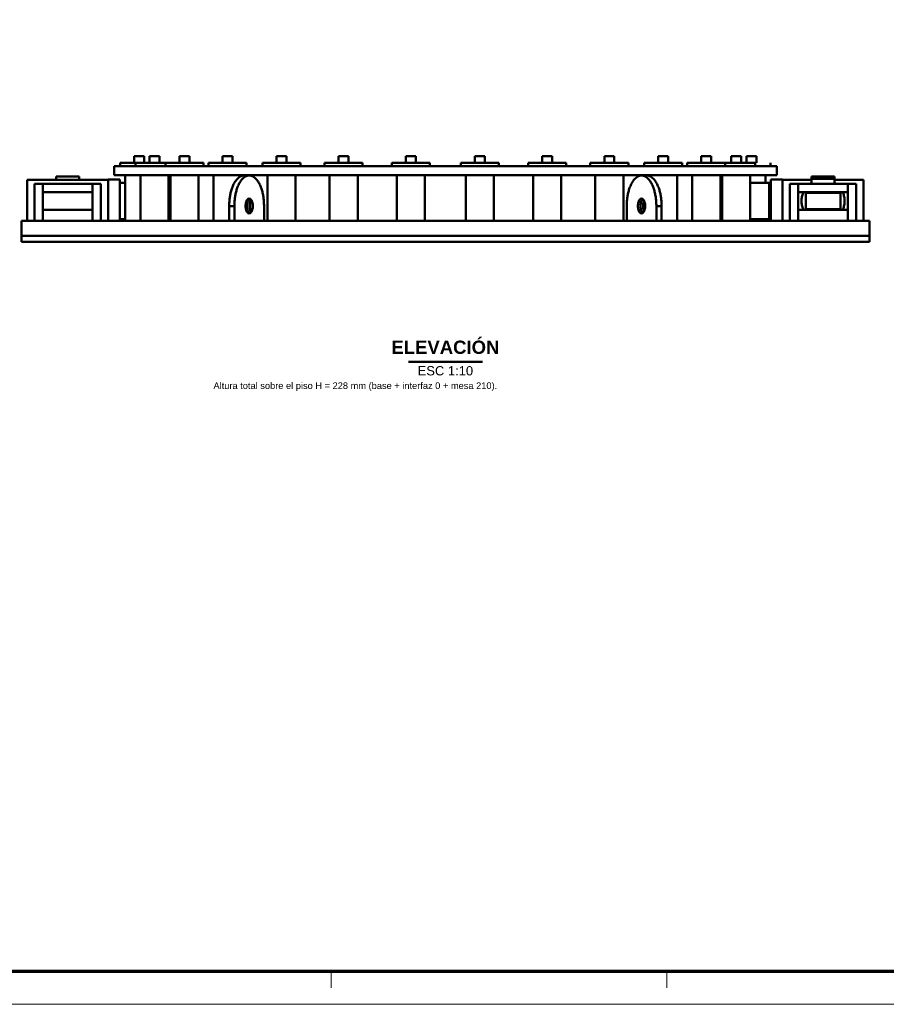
# Model space of a CAD drawing. Header units: millimetres. Extents: x 0 to 841, y 0 to 594.
# Tile 6 of 8: x 332 to 593, y 0 to 297. Entities that reach past the tile are written whole.
import ezdxf
from ezdxf.enums import TextEntityAlignment as Align

# ---------------------------------------------------------------- set-up
doc = ezdxf.new("R2010")
doc.units = ezdxf.units.MM
for name, color, linetype, lineweight in [('FINA', 7, 'CONTINUOUS', 18), ('MARCO', 7, 'CONTINUOUS', 70), ('TXT', 7, 'CONTINUOUS', 25), ('VIS', 7, 'CONTINUOUS', 50)]:
    doc.layers.add(name, color=color, linetype=linetype, lineweight=lineweight)
doc.styles.add('STD', font='LiberationSans-Regular.ttf')
doc.styles.add('STDB', font='LiberationSans-Bold.ttf')

msp = doc.modelspace()

# ---------------------------------------------------------------- linework, layer by layer
at = {"layer": 'FINA'}
for p, q in [((425.5, 10), (425.5, 5)), ((526.88, 10), (526.88, 5))]:
    msp.add_line(p, q, dxfattribs=at)
msp.add_lwpolyline([(0, 0), (841, 0), (841, 594), (0, 594)], close=True, dxfattribs=at)
at = {"layer": 'MARCO'}
msp.add_lwpolyline([(20, 10), (831, 10), (831, 584), (20, 584)], close=True, dxfattribs=at)
at = {"layer": 'VIS'}
msp.add_line((448.84, 193.8), (471.16, 193.8), dxfattribs=at)
for points in [[(366.08, 255.8), (366.38, 255.8), (366.68, 255.8), (366.98, 255.8), (367.28, 255.8), (367.58, 255.8), (367.88, 255.8), (368.18, 255.8), (368.48, 255.8), (368.78, 255.8), (369.08, 255.8)], [(366.08, 255.8), (366.08, 253.8)], [(366.08, 255.8), (366.08, 253.8)], [(369.08, 253.8), (369.08, 255.8)], [(369.08, 253.8), (369.08, 255.8)], [(370.72, 255.8), (371.02, 255.8), (371.32, 255.8), (371.62, 255.8), (371.92, 255.8), (372.22, 255.8), (372.52, 255.8), (372.82, 255.8), (373.12, 255.8), (373.42, 255.8), (373.72, 255.8)], [(370.72, 255.8), (370.72, 253.8)], [(373.72, 253.8), (373.72, 255.8)], [(379.75, 255.8), (380.05, 255.8), (380.35, 255.8), (380.65, 255.8), (380.95, 255.8), (381.25, 255.8), (381.55, 255.8), (381.85, 255.8), (382.15, 255.8), (382.45, 255.8), (382.75, 255.8)], [(379.75, 255.8), (379.75, 253.8)], [(382.75, 253.8), (382.75, 255.8)], [(392.74, 255.8), (393.04, 255.8), (393.34, 255.8), (393.64, 255.8), (393.94, 255.8), (394.24, 255.8), (394.54, 255.8), (394.84, 255.8), (395.14, 255.8), (395.44, 255.8), (395.74, 255.8)], [(392.74, 255.8), (392.74, 253.8)], [(395.74, 253.8), (395.74, 255.8)], [(409.02, 255.8), (409.32, 255.8), (409.62, 255.8), (409.92, 255.8), (410.22, 255.8), (410.52, 255.8), (410.82, 255.8), (411.12, 255.8), (411.42, 255.8), (411.72, 255.8), (412.02, 255.8)], [(409.02, 255.8), (409.02, 253.8)], [(412.02, 253.8), (412.02, 255.8)], [(427.78, 255.8), (428.08, 255.8), (428.38, 255.8), (428.68, 255.8), (428.98, 255.8), (429.28, 255.8), (429.58, 255.8), (429.88, 255.8), (430.18, 255.8), (430.48, 255.8), (430.78, 255.8)], [(427.78, 255.8), (427.78, 253.8)], [(430.78, 253.8), (430.78, 255.8)], [(448.09, 255.8), (448.39, 255.8), (448.69, 255.8), (448.99, 255.8), (449.29, 255.8), (449.59, 255.8), (449.89, 255.8), (450.19, 255.8), (450.49, 255.8), (450.79, 255.8), (451.09, 255.8)], [(448.09, 255.8), (448.09, 253.8)], [(451.09, 253.8), (451.09, 255.8)], [(468.91, 255.8), (469.21, 255.8), (469.51, 255.8), (469.81, 255.8), (470.11, 255.8), (470.41, 255.8), (470.71, 255.8), (471.01, 255.8), (471.31, 255.8), (471.61, 255.8), (471.91, 255.8)], [(468.91, 255.8), (468.91, 253.8)], [(471.91, 253.8), (471.91, 255.8)], [(489.22, 255.8), (489.52, 255.8), (489.82, 255.8), (490.12, 255.8), (490.42, 255.8), (490.72, 255.8), (491.02, 255.8), (491.32, 255.8), (491.62, 255.8), (491.92, 255.8), (492.22, 255.8)], [(489.22, 255.8), (489.22, 253.8)], [(492.22, 253.8), (492.22, 255.8)], [(507.98, 255.8), (508.28, 255.8), (508.58, 255.8), (508.88, 255.8), (509.18, 255.8), (509.48, 255.8), (509.78, 255.8), (510.08, 255.8), (510.38, 255.8), (510.68, 255.8), (510.98, 255.8)], [(507.98, 255.8), (507.98, 253.8)], [(510.98, 253.8), (510.98, 255.8)], [(524.26, 255.8), (524.56, 255.8), (524.86, 255.8), (525.16, 255.8), (525.46, 255.8), (525.76, 255.8), (526.06, 255.8), (526.36, 255.8), (526.66, 255.8), (526.96, 255.8), (527.26, 255.8)], [(524.26, 255.8), (524.26, 253.8)], [(527.26, 253.8), (527.26, 255.8)], [(537.25, 255.8), (537.55, 255.8), (537.85, 255.8), (538.15, 255.8), (538.45, 255.8), (538.75, 255.8), (539.05, 255.8), (539.35, 255.8), (539.65, 255.8), (539.95, 255.8), (540.25, 255.8)], [(537.25, 255.8), (537.25, 253.8)], [(540.25, 253.8), (540.25, 255.8)], [(546.28, 255.8), (546.58, 255.8), (546.88, 255.8), (547.18, 255.8), (547.48, 255.8), (547.78, 255.8), (548.08, 255.8), (548.38, 255.8), (548.68, 255.8), (548.98, 255.8), (549.28, 255.8)], [(546.28, 255.8), (546.28, 253.8)], [(549.28, 253.8), (549.28, 255.8)], [(550.92, 255.8), (551.22, 255.8), (551.52, 255.8), (551.82, 255.8), (552.12, 255.8), (552.42, 255.8), (552.72, 255.8), (553.02, 255.8), (553.32, 255.8), (553.62, 255.8), (553.92, 255.8)], [(550.92, 255.8), (550.92, 253.8)], [(550.92, 255.8), (550.92, 253.8)], [(553.92, 253.8), (553.92, 255.8)], [(553.92, 253.8), (553.92, 255.8)], [(360, 252.8), (360.4, 252.8), (360.8, 252.8), (361.2, 252.8), (361.6, 252.8), (362, 252.8), (362.4, 252.8), (362.8, 252.8), (363.2, 252.8), (363.6, 252.8), (364, 252.8), (364.4, 252.8), (364.8, 252.8), (365.2, 252.8), (365.6, 252.8), (366, 252.8), (366.4, 252.8), (366.8, 252.8), (367.2, 252.8), (367.6, 252.8), (368, 252.8), (368.4, 252.8), (368.8, 252.8), (369.2, 252.8), (369.6, 252.8), (370, 252.8), (370.4, 252.8), (370.8, 252.8), (371.2, 252.8), (371.6, 252.8), (372, 252.8), (372.4, 252.8), (372.8, 252.8), (373.2, 252.8), (373.6, 252.8), (374, 252.8), (374.4, 252.8), (374.8, 252.8), (375.2, 252.8), (375.6, 252.8), (376, 252.8), (376.4, 252.8), (376.8, 252.8), (377.2, 252.8), (377.6, 252.8), (378, 252.8), (378.4, 252.8), (378.8, 252.8), (379.2, 252.8), (379.6, 252.8), (380, 252.8), (380.4, 252.8), (380.8, 252.8), (381.2, 252.8), (381.6, 252.8), (382, 252.8), (382.4, 252.8), (382.8, 252.8), (383.2, 252.8), (383.6, 252.8), (384, 252.8), (384.4, 252.8), (384.8, 252.8), (385.2, 252.8), (385.6, 252.8), (386, 252.8), (386.4, 252.8), (386.8, 252.8), (387.2, 252.8), (387.6, 252.8), (388, 252.8), (388.4, 252.8), (388.8, 252.8), (389.2, 252.8), (389.6, 252.8), (390, 252.8), (390.4, 252.8), (390.8, 252.8), (391.2, 252.8), (391.6, 252.8), (392, 252.8), (392.4, 252.8), (392.8, 252.8), (393.2, 252.8), (393.6, 252.8), (394, 252.8), (394.4, 252.8), (394.8, 252.8), (395.2, 252.8), (395.6, 252.8), (396, 252.8), (396.4, 252.8), (396.8, 252.8), (397.2, 252.8), (397.6, 252.8), (398, 252.8), (398.4, 252.8), (398.8, 252.8), (399.2, 252.8), (399.6, 252.8), (400, 252.8), (400.4, 252.8), (400.8, 252.8), (401.2, 252.8), (401.6, 252.8), (402, 252.8), (402.4, 252.8), (402.8, 252.8), (403.2, 252.8), (403.6, 252.8), (404, 252.8), (404.4, 252.8), (404.8, 252.8), (405.2, 252.8), (405.6, 252.8), (406, 252.8), (406.4, 252.8), (406.8, 252.8), (407.2, 252.8), (407.6, 252.8), (408, 252.8), (408.4, 252.8), (408.8, 252.8), (409.2, 252.8), (409.6, 252.8), (410, 252.8), (410.4, 252.8), (410.8, 252.8), (411.2, 252.8), (411.6, 252.8), (412, 252.8), (412.4, 252.8), (412.8, 252.8), (413.2, 252.8), (413.6, 252.8), (414, 252.8), (414.4, 252.8), (414.8, 252.8), (415.2, 252.8), (415.6, 252.8), (416, 252.8), (416.4, 252.8), (416.8, 252.8), (417.2, 252.8), (417.6, 252.8), (418, 252.8), (418.4, 252.8), (418.8, 252.8), (419.2, 252.8), (419.6, 252.8), (420, 252.8), (420.4, 252.8), (420.8, 252.8), (421.2, 252.8), (421.6, 252.8), (422, 252.8), (422.4, 252.8), (422.8, 252.8), (423.2, 252.8), (423.6, 252.8), (424, 252.8), (424.4, 252.8), (424.8, 252.8), (425.2, 252.8), (425.6, 252.8), (426, 252.8), (426.4, 252.8), (426.8, 252.8), (427.2, 252.8), (427.6, 252.8), (428, 252.8), (428.4, 252.8), (428.8, 252.8), (429.2, 252.8), (429.6, 252.8), (430, 252.8), (430.4, 252.8), (430.8, 252.8), (431.2, 252.8), (431.6, 252.8), (432, 252.8), (432.4, 252.8), (432.8, 252.8), (433.2, 252.8), (433.6, 252.8), (434, 252.8), (434.4, 252.8), (434.8, 252.8), (435.2, 252.8), (435.6, 252.8), (436, 252.8), (436.4, 252.8), (436.8, 252.8), (437.2, 252.8), (437.6, 252.8), (438, 252.8), (438.4, 252.8), (438.8, 252.8), (439.2, 252.8), (439.6, 252.8), (440, 252.8), (440.4, 252.8), (440.8, 252.8), (441.2, 252.8), (441.6, 252.8), (442, 252.8), (442.4, 252.8), (442.8, 252.8), (443.2, 252.8), (443.6, 252.8), (444, 252.8), (444.4, 252.8), (444.8, 252.8), (445.2, 252.8), (445.6, 252.8), (446, 252.8), (446.4, 252.8), (446.8, 252.8), (447.2, 252.8), (447.6, 252.8), (448, 252.8), (448.4, 252.8), (448.8, 252.8), (449.2, 252.8), (449.6, 252.8), (450, 252.8), (450.4, 252.8), (450.8, 252.8), (451.2, 252.8), (451.6, 252.8), (452, 252.8), (452.4, 252.8), (452.8, 252.8), (453.2, 252.8), (453.6, 252.8), (454, 252.8), (454.4, 252.8), (454.8, 252.8), (455.2, 252.8), (455.6, 252.8), (456, 252.8), (456.4, 252.8), (456.8, 252.8), (457.2, 252.8), (457.6, 252.8), (458, 252.8), (458.4, 252.8), (458.8, 252.8), (459.2, 252.8), (459.6, 252.8), (460, 252.8), (460.4, 252.8), (460.8, 252.8), (461.2, 252.8), (461.6, 252.8), (462, 252.8), (462.4, 252.8), (462.8, 252.8), (463.2, 252.8), (463.6, 252.8), (464, 252.8), (464.4, 252.8), (464.8, 252.8), (465.2, 252.8), (465.6, 252.8), (466, 252.8), (466.4, 252.8), (466.8, 252.8), (467.2, 252.8), (467.6, 252.8), (468, 252.8), (468.4, 252.8), (468.8, 252.8), (469.2, 252.8), (469.6, 252.8), (470, 252.8), (470.4, 252.8), (470.8, 252.8), (471.2, 252.8), (471.6, 252.8), (472, 252.8), (472.4, 252.8), (472.8, 252.8), (473.2, 252.8), (473.6, 252.8), (474, 252.8), (474.4, 252.8), (474.8, 252.8), (475.2, 252.8), (475.6, 252.8), (476, 252.8), (476.4, 252.8), (476.8, 252.8), (477.2, 252.8), (477.6, 252.8), (478, 252.8), (478.4, 252.8), (478.8, 252.8), (479.2, 252.8), (479.6, 252.8), (480, 252.8), (480.4, 252.8), (480.8, 252.8), (481.2, 252.8), (481.6, 252.8), (482, 252.8), (482.4, 252.8), (482.8, 252.8), (483.2, 252.8), (483.6, 252.8), (484, 252.8), (484.4, 252.8), (484.8, 252.8), (485.2, 252.8), (485.6, 252.8), (486, 252.8), (486.4, 252.8), (486.8, 252.8), (487.2, 252.8), (487.6, 252.8), (488, 252.8), (488.4, 252.8), (488.8, 252.8), (489.2, 252.8), (489.6, 252.8), (490, 252.8), (490.4, 252.8), (490.8, 252.8), (491.2, 252.8), (491.6, 252.8), (492, 252.8), (492.4, 252.8), (492.8, 252.8), (493.2, 252.8), (493.6, 252.8), (494, 252.8), (494.4, 252.8), (494.8, 252.8), (495.2, 252.8), (495.6, 252.8), (496, 252.8), (496.4, 252.8), (496.8, 252.8), (497.2, 252.8), (497.6, 252.8), (498, 252.8), (498.4, 252.8), (498.8, 252.8), (499.2, 252.8), (499.6, 252.8), (500, 252.8), (500.4, 252.8), (500.8, 252.8), (501.2, 252.8), (501.6, 252.8), (502, 252.8), (502.4, 252.8), (502.8, 252.8), (503.2, 252.8), (503.6, 252.8), (504, 252.8), (504.4, 252.8), (504.8, 252.8), (505.2, 252.8), (505.6, 252.8), (506, 252.8), (506.4, 252.8), (506.8, 252.8), (507.2, 252.8), (507.6, 252.8), (508, 252.8), (508.4, 252.8), (508.8, 252.8), (509.2, 252.8), (509.6, 252.8), (510, 252.8), (510.4, 252.8), (510.8, 252.8), (511.2, 252.8), (511.6, 252.8), (512, 252.8), (512.4, 252.8), (512.8, 252.8), (513.2, 252.8), (513.6, 252.8), (514, 252.8), (514.4, 252.8), (514.8, 252.8), (515.2, 252.8), (515.6, 252.8), (516, 252.8), (516.4, 252.8), (516.8, 252.8), (517.2, 252.8), (517.6, 252.8), (518, 252.8), (518.4, 252.8), (518.8, 252.8), (519.2, 252.8), (519.6, 252.8), (520, 252.8), (520.4, 252.8), (520.8, 252.8), (521.2, 252.8), (521.6, 252.8), (522, 252.8), (522.4, 252.8), (522.8, 252.8), (523.2, 252.8), (523.6, 252.8), (524, 252.8), (524.4, 252.8), (524.8, 252.8), (525.2, 252.8), (525.6, 252.8), (526, 252.8), (526.4, 252.8), (526.8, 252.8), (527.2, 252.8), (527.6, 252.8), (528, 252.8), (528.4, 252.8), (528.8, 252.8), (529.2, 252.8), (529.6, 252.8), (530, 252.8), (530.4, 252.8), (530.8, 252.8), (531.2, 252.8), (531.6, 252.8), (532, 252.8), (532.4, 252.8), (532.8, 252.8), (533.2, 252.8), (533.6, 252.8), (534, 252.8), (534.4, 252.8), (534.8, 252.8), (535.2, 252.8), (535.6, 252.8), (536, 252.8), (536.4, 252.8), (536.8, 252.8), (537.2, 252.8), (537.6, 252.8), (538, 252.8), (538.4, 252.8), (538.8, 252.8), (539.2, 252.8), (539.6, 252.8), (540, 252.8), (540.4, 252.8), (540.8, 252.8), (541.2, 252.8), (541.6, 252.8), (542, 252.8), (542.4, 252.8), (542.8, 252.8), (543.2, 252.8), (543.6, 252.8), (544, 252.8), (544.4, 252.8), (544.8, 252.8), (545.2, 252.8), (545.6, 252.8), (546, 252.8), (546.4, 252.8), (546.8, 252.8), (547.2, 252.8), (547.6, 252.8), (548, 252.8), (548.4, 252.8), (548.8, 252.8), (549.2, 252.8), (549.6, 252.8), (550, 252.8), (550.4, 252.8), (550.8, 252.8), (551.2, 252.8), (551.6, 252.8), (552, 252.8), (552.4, 252.8), (552.8, 252.8), (553.2, 252.8), (553.6, 252.8), (554, 252.8), (554.4, 252.8), (554.8, 252.8), (555.2, 252.8), (555.6, 252.8), (556, 252.8), (556.4, 252.8), (556.8, 252.8), (557.2, 252.8), (557.6, 252.8), (558, 252.8), (558.4, 252.8), (558.8, 252.8), (559.2, 252.8), (559.6, 252.8), (560, 252.8)], [(360, 252.8), (360, 250.1)], [(361.83, 253.8), (362.14, 253.8), (362.45, 253.8), (362.76, 253.8), (363.07, 253.8), (363.38, 253.8), (363.69, 253.8), (364, 253.8), (364.31, 253.8), (364.62, 253.8), (364.92, 253.8), (365.23, 253.8), (365.54, 253.8), (365.85, 253.8), (366.16, 253.8), (366.47, 253.8)], [(361.83, 253.8), (361.83, 252.8)], [(361.83, 253.8), (361.83, 252.8)], [(366.47, 253.8), (366.77, 253.8), (367.07, 253.8), (367.37, 253.8), (367.67, 253.8), (367.97, 253.8), (368.28, 253.8), (368.58, 253.8), (368.88, 253.8), (369.18, 253.8), (369.48, 253.8), (369.78, 253.8), (370.08, 253.8), (370.38, 253.8), (370.69, 253.8), (370.99, 253.8), (371.29, 253.8), (371.59, 253.8), (371.89, 253.8), (372.19, 253.8), (372.49, 253.8), (372.79, 253.8), (373.1, 253.8), (373.4, 253.8), (373.7, 253.8), (374, 253.8), (374.3, 253.8), (374.6, 253.8), (374.9, 253.8), (375.2, 253.8), (375.5, 253.8)], [(366.47, 253.8), (366.47, 252.8)], [(375.5, 253.8), (375.81, 253.8), (376.11, 253.8), (376.41, 253.8), (376.72, 253.8), (377.02, 253.8), (377.32, 253.8), (377.62, 253.8), (377.93, 253.8), (378.23, 253.8), (378.53, 253.8), (378.83, 253.8), (379.14, 253.8), (379.44, 253.8), (379.74, 253.8), (380.04, 253.8), (380.35, 253.8), (380.65, 253.8), (380.95, 253.8), (381.25, 253.8), (381.56, 253.8), (381.86, 253.8), (382.16, 253.8), (382.47, 253.8), (382.77, 253.8), (383.07, 253.8), (383.37, 253.8), (383.68, 253.8), (383.98, 253.8), (384.28, 253.8), (384.58, 253.8), (384.89, 253.8), (385.19, 253.8), (385.49, 253.8), (385.79, 253.8), (386.1, 253.8), (386.4, 253.8), (386.7, 253.8), (387, 253.8)], [(375.5, 253.8), (375.5, 252.8)], [(387, 252.8), (387, 253.8)], [(388.49, 253.8), (388.79, 253.8), (389.09, 253.8), (389.4, 253.8), (389.7, 253.8), (390, 253.8), (390.3, 253.8), (390.61, 253.8), (390.91, 253.8), (391.21, 253.8), (391.52, 253.8), (391.82, 253.8), (392.12, 253.8), (392.42, 253.8), (392.73, 253.8), (393.03, 253.8), (393.33, 253.8), (393.63, 253.8), (393.94, 253.8), (394.24, 253.8), (394.54, 253.8), (394.84, 253.8), (395.15, 253.8), (395.45, 253.8), (395.75, 253.8), (396.05, 253.8), (396.36, 253.8), (396.66, 253.8), (396.96, 253.8), (397.27, 253.8), (397.57, 253.8), (397.87, 253.8), (398.17, 253.8), (398.48, 253.8), (398.78, 253.8), (399.08, 253.8), (399.38, 253.8), (399.69, 253.8), (399.99, 253.8)], [(388.49, 253.8), (388.49, 252.8)], [(399.99, 252.8), (399.99, 253.8)], [(404.77, 253.8), (405.07, 253.8), (405.38, 253.8), (405.68, 253.8), (405.98, 253.8), (406.28, 253.8), (406.59, 253.8), (406.89, 253.8), (407.19, 253.8), (407.49, 253.8), (407.8, 253.8), (408.1, 253.8), (408.4, 253.8), (408.71, 253.8), (409.01, 253.8), (409.31, 253.8), (409.61, 253.8), (409.92, 253.8), (410.22, 253.8), (410.52, 253.8), (410.82, 253.8), (411.13, 253.8), (411.43, 253.8), (411.73, 253.8), (412.03, 253.8), (412.34, 253.8), (412.64, 253.8), (412.94, 253.8), (413.24, 253.8), (413.55, 253.8), (413.85, 253.8), (414.15, 253.8), (414.46, 253.8), (414.76, 253.8), (415.06, 253.8), (415.36, 253.8), (415.67, 253.8), (415.97, 253.8), (416.27, 253.8)], [(404.77, 253.8), (404.77, 252.8)], [(416.27, 252.8), (416.27, 253.8)], [(423.53, 253.8), (423.84, 253.8), (424.14, 253.8), (424.44, 253.8), (424.74, 253.8), (425.05, 253.8), (425.35, 253.8), (425.65, 253.8), (425.96, 253.8), (426.26, 253.8), (426.56, 253.8), (426.86, 253.8), (427.17, 253.8), (427.47, 253.8), (427.77, 253.8), (428.07, 253.8), (428.38, 253.8), (428.68, 253.8), (428.98, 253.8), (429.28, 253.8), (429.59, 253.8), (429.89, 253.8), (430.19, 253.8), (430.49, 253.8), (430.8, 253.8), (431.1, 253.8), (431.4, 253.8), (431.71, 253.8), (432.01, 253.8), (432.31, 253.8), (432.61, 253.8), (432.92, 253.8), (433.22, 253.8), (433.52, 253.8), (433.82, 253.8), (434.13, 253.8), (434.43, 253.8), (434.73, 253.8), (435.03, 253.8)], [(423.53, 253.8), (423.53, 252.8)], [(435.03, 252.8), (435.03, 253.8)], [(443.84, 253.8), (444.14, 253.8), (444.44, 253.8), (444.75, 253.8), (445.05, 253.8), (445.35, 253.8), (445.65, 253.8), (445.96, 253.8), (446.26, 253.8), (446.56, 253.8), (446.86, 253.8), (447.17, 253.8), (447.47, 253.8), (447.77, 253.8), (448.07, 253.8), (448.38, 253.8), (448.68, 253.8), (448.98, 253.8), (449.28, 253.8), (449.59, 253.8), (449.89, 253.8), (450.19, 253.8), (450.5, 253.8), (450.8, 253.8), (451.1, 253.8), (451.4, 253.8), (451.71, 253.8), (452.01, 253.8), (452.31, 253.8), (452.61, 253.8), (452.92, 253.8), (453.22, 253.8), (453.52, 253.8), (453.82, 253.8), (454.13, 253.8), (454.43, 253.8), (454.73, 253.8), (455.03, 253.8), (455.34, 253.8)], [(443.84, 253.8), (443.84, 252.8)], [(455.34, 252.8), (455.34, 253.8)], [(464.66, 253.8), (464.97, 253.8), (465.27, 253.8), (465.57, 253.8), (465.87, 253.8), (466.18, 253.8), (466.48, 253.8), (466.78, 253.8), (467.08, 253.8), (467.39, 253.8), (467.69, 253.8), (467.99, 253.8), (468.29, 253.8), (468.6, 253.8), (468.9, 253.8), (469.2, 253.8), (469.5, 253.8), (469.81, 253.8), (470.11, 253.8), (470.41, 253.8), (470.72, 253.8), (471.02, 253.8), (471.32, 253.8), (471.62, 253.8), (471.93, 253.8), (472.23, 253.8), (472.53, 253.8), (472.83, 253.8), (473.14, 253.8), (473.44, 253.8), (473.74, 253.8), (474.04, 253.8), (474.35, 253.8), (474.65, 253.8), (474.95, 253.8), (475.25, 253.8), (475.56, 253.8), (475.86, 253.8), (476.16, 253.8)], [(464.66, 253.8), (464.66, 252.8)], [(476.16, 252.8), (476.16, 253.8)], [(484.97, 253.8), (485.27, 253.8), (485.57, 253.8), (485.87, 253.8), (486.18, 253.8), (486.48, 253.8), (486.78, 253.8), (487.08, 253.8), (487.39, 253.8), (487.69, 253.8), (487.99, 253.8), (488.29, 253.8), (488.6, 253.8), (488.9, 253.8), (489.2, 253.8), (489.51, 253.8), (489.81, 253.8), (490.11, 253.8), (490.41, 253.8), (490.72, 253.8), (491.02, 253.8), (491.32, 253.8), (491.62, 253.8), (491.93, 253.8), (492.23, 253.8), (492.53, 253.8), (492.83, 253.8), (493.14, 253.8), (493.44, 253.8), (493.74, 253.8), (494.04, 253.8), (494.35, 253.8), (494.65, 253.8), (494.95, 253.8), (495.26, 253.8), (495.56, 253.8), (495.86, 253.8), (496.16, 253.8), (496.47, 253.8)], [(484.97, 253.8), (484.97, 252.8)], [(496.47, 252.8), (496.47, 253.8)], [(503.73, 253.8), (504.03, 253.8), (504.33, 253.8), (504.64, 253.8), (504.94, 253.8), (505.24, 253.8), (505.54, 253.8), (505.85, 253.8), (506.15, 253.8), (506.45, 253.8), (506.76, 253.8), (507.06, 253.8), (507.36, 253.8), (507.66, 253.8), (507.97, 253.8), (508.27, 253.8), (508.57, 253.8), (508.87, 253.8), (509.18, 253.8), (509.48, 253.8), (509.78, 253.8), (510.08, 253.8), (510.39, 253.8), (510.69, 253.8), (510.99, 253.8), (511.29, 253.8), (511.6, 253.8), (511.9, 253.8), (512.2, 253.8), (512.51, 253.8), (512.81, 253.8), (513.11, 253.8), (513.41, 253.8), (513.72, 253.8), (514.02, 253.8), (514.32, 253.8), (514.62, 253.8), (514.93, 253.8), (515.23, 253.8)], [(503.73, 253.8), (503.73, 252.8)], [(515.23, 252.8), (515.23, 253.8)], [(520.01, 253.8), (520.31, 253.8), (520.62, 253.8), (520.92, 253.8), (521.22, 253.8), (521.52, 253.8), (521.83, 253.8), (522.13, 253.8), (522.43, 253.8), (522.73, 253.8), (523.04, 253.8), (523.34, 253.8), (523.64, 253.8), (523.95, 253.8), (524.25, 253.8), (524.55, 253.8), (524.85, 253.8), (525.16, 253.8), (525.46, 253.8), (525.76, 253.8), (526.06, 253.8), (526.37, 253.8), (526.67, 253.8), (526.97, 253.8), (527.27, 253.8), (527.58, 253.8), (527.88, 253.8), (528.18, 253.8), (528.48, 253.8), (528.79, 253.8), (529.09, 253.8), (529.39, 253.8), (529.7, 253.8), (530, 253.8), (530.3, 253.8), (530.6, 253.8), (530.91, 253.8), (531.21, 253.8), (531.51, 253.8)], [(520.01, 253.8), (520.01, 252.8)], [(531.51, 252.8), (531.51, 253.8)], [(533, 253.8), (533.3, 253.8), (533.6, 253.8), (533.9, 253.8), (534.21, 253.8), (534.51, 253.8), (534.81, 253.8), (535.11, 253.8), (535.42, 253.8), (535.72, 253.8), (536.02, 253.8), (536.32, 253.8), (536.63, 253.8), (536.93, 253.8), (537.23, 253.8), (537.53, 253.8), (537.84, 253.8), (538.14, 253.8), (538.44, 253.8), (538.75, 253.8), (539.05, 253.8), (539.35, 253.8), (539.65, 253.8), (539.96, 253.8), (540.26, 253.8), (540.56, 253.8), (540.86, 253.8), (541.17, 253.8), (541.47, 253.8), (541.77, 253.8), (542.07, 253.8), (542.38, 253.8), (542.68, 253.8), (542.98, 253.8), (543.28, 253.8), (543.59, 253.8), (543.89, 253.8), (544.19, 253.8), (544.5, 253.8)], [(533, 253.8), (533, 252.8)], [(544.5, 252.8), (544.5, 253.8)], [(544.5, 253.8), (544.8, 253.8), (545.1, 253.8), (545.4, 253.8), (545.7, 253.8), (546, 253.8), (546.3, 253.8), (546.6, 253.8), (546.9, 253.8), (547.21, 253.8), (547.51, 253.8), (547.81, 253.8), (548.11, 253.8), (548.41, 253.8), (548.71, 253.8), (549.01, 253.8), (549.31, 253.8), (549.62, 253.8), (549.92, 253.8), (550.22, 253.8), (550.52, 253.8), (550.82, 253.8), (551.12, 253.8), (551.42, 253.8), (551.72, 253.8), (552.03, 253.8), (552.33, 253.8), (552.63, 253.8), (552.93, 253.8), (553.23, 253.8), (553.53, 253.8)], [(553.53, 252.8), (553.53, 253.8)], [(558.17, 252.8), (558.17, 253.8)], [(558.17, 252.8), (558.17, 253.8)], [(560, 250.1), (560, 252.8)], [(342.5, 249.7), (342.8, 249.7), (343.11, 249.7), (343.41, 249.7), (343.72, 249.7), (344.02, 249.7), (344.33, 249.7), (344.63, 249.7), (344.93, 249.7), (345.24, 249.7), (345.54, 249.7), (345.85, 249.7), (346.15, 249.7), (346.46, 249.7), (346.76, 249.7), (347.07, 249.7), (347.37, 249.7), (347.67, 249.7), (347.98, 249.7), (348.28, 249.7), (348.59, 249.7), (348.89, 249.7), (349.2, 249.7), (349.5, 249.7)], [(342.5, 249.7), (342.5, 248.7)], [(349.5, 248.7), (349.5, 249.7)], [(360, 250.1), (360.4, 250.1), (360.8, 250.1), (361.2, 250.1), (361.6, 250.1), (362, 250.1), (362.4, 250.1), (362.8, 250.1), (363.2, 250.1), (363.6, 250.1), (364, 250.1), (364.4, 250.1), (364.8, 250.1), (365.2, 250.1), (365.6, 250.1), (366, 250.1), (366.4, 250.1), (366.8, 250.1), (367.2, 250.1), (367.6, 250.1), (368, 250.1), (368.4, 250.1), (368.8, 250.1), (369.2, 250.1), (369.6, 250.1), (370, 250.1), (370.4, 250.1), (370.8, 250.1), (371.2, 250.1), (371.6, 250.1), (372, 250.1), (372.4, 250.1), (372.8, 250.1), (373.2, 250.1), (373.6, 250.1), (374, 250.1), (374.4, 250.1), (374.8, 250.1), (375.2, 250.1), (375.6, 250.1), (376, 250.1), (376.4, 250.1), (376.8, 250.1), (377.2, 250.1), (377.6, 250.1), (378, 250.1), (378.4, 250.1), (378.8, 250.1), (379.2, 250.1), (379.6, 250.1), (380, 250.1), (380.4, 250.1), (380.8, 250.1), (381.2, 250.1), (381.6, 250.1), (382, 250.1), (382.4, 250.1), (382.8, 250.1), (383.2, 250.1), (383.6, 250.1), (384, 250.1), (384.4, 250.1), (384.8, 250.1), (385.2, 250.1), (385.6, 250.1), (386, 250.1), (386.4, 250.1), (386.8, 250.1), (387.2, 250.1), (387.6, 250.1), (388, 250.1), (388.4, 250.1), (388.8, 250.1), (389.2, 250.1), (389.6, 250.1), (390, 250.1), (390.4, 250.1), (390.8, 250.1), (391.2, 250.1), (391.6, 250.1), (392, 250.1), (392.4, 250.1), (392.8, 250.1), (393.2, 250.1), (393.6, 250.1), (394, 250.1), (394.4, 250.1), (394.8, 250.1), (395.2, 250.1), (395.6, 250.1), (396, 250.1), (396.4, 250.1), (396.8, 250.1), (397.2, 250.1), (397.6, 250.1), (398, 250.1), (398.4, 250.1), (398.8, 250.1), (399.2, 250.1), (399.6, 250.1), (400, 250.1), (400.4, 250.1), (400.8, 250.1), (401.2, 250.1), (401.6, 250.1), (402, 250.1), (402.4, 250.1), (402.8, 250.1), (403.2, 250.1), (403.6, 250.1), (404, 250.1), (404.4, 250.1), (404.8, 250.1), (405.2, 250.1), (405.6, 250.1), (406, 250.1), (406.4, 250.1), (406.8, 250.1), (407.2, 250.1), (407.6, 250.1), (408, 250.1), (408.4, 250.1), (408.8, 250.1), (409.2, 250.1), (409.6, 250.1), (410, 250.1), (410.4, 250.1), (410.8, 250.1), (411.2, 250.1), (411.6, 250.1), (412, 250.1), (412.4, 250.1), (412.8, 250.1), (413.2, 250.1), (413.6, 250.1), (414, 250.1), (414.4, 250.1), (414.8, 250.1), (415.2, 250.1), (415.6, 250.1), (416, 250.1), (416.4, 250.1), (416.8, 250.1), (417.2, 250.1), (417.6, 250.1), (418, 250.1), (418.4, 250.1), (418.8, 250.1), (419.2, 250.1), (419.6, 250.1), (420, 250.1), (420.4, 250.1), (420.8, 250.1), (421.2, 250.1), (421.6, 250.1), (422, 250.1), (422.4, 250.1), (422.8, 250.1), (423.2, 250.1), (423.6, 250.1), (424, 250.1), (424.4, 250.1), (424.8, 250.1), (425.2, 250.1), (425.6, 250.1), (426, 250.1), (426.4, 250.1), (426.8, 250.1), (427.2, 250.1), (427.6, 250.1), (428, 250.1), (428.4, 250.1), (428.8, 250.1), (429.2, 250.1), (429.6, 250.1), (430, 250.1), (430.4, 250.1), (430.8, 250.1), (431.2, 250.1), (431.6, 250.1), (432, 250.1), (432.4, 250.1), (432.8, 250.1), (433.2, 250.1), (433.6, 250.1), (434, 250.1), (434.4, 250.1), (434.8, 250.1), (435.2, 250.1), (435.6, 250.1), (436, 250.1), (436.4, 250.1), (436.8, 250.1), (437.2, 250.1), (437.6, 250.1), (438, 250.1), (438.4, 250.1), (438.8, 250.1), (439.2, 250.1), (439.6, 250.1), (440, 250.1), (440.4, 250.1), (440.8, 250.1), (441.2, 250.1), (441.6, 250.1), (442, 250.1), (442.4, 250.1), (442.8, 250.1), (443.2, 250.1), (443.6, 250.1), (444, 250.1), (444.4, 250.1), (444.8, 250.1), (445.2, 250.1), (445.6, 250.1), (446, 250.1), (446.4, 250.1), (446.8, 250.1), (447.2, 250.1), (447.6, 250.1), (448, 250.1), (448.4, 250.1), (448.8, 250.1), (449.2, 250.1), (449.6, 250.1), (450, 250.1), (450.4, 250.1), (450.8, 250.1), (451.2, 250.1), (451.6, 250.1), (452, 250.1), (452.4, 250.1), (452.8, 250.1), (453.2, 250.1), (453.6, 250.1), (454, 250.1), (454.4, 250.1), (454.8, 250.1), (455.2, 250.1), (455.6, 250.1), (456, 250.1), (456.4, 250.1), (456.8, 250.1), (457.2, 250.1), (457.6, 250.1), (458, 250.1), (458.4, 250.1), (458.8, 250.1), (459.2, 250.1), (459.6, 250.1), (460, 250.1), (460.4, 250.1), (460.8, 250.1), (461.2, 250.1), (461.6, 250.1), (462, 250.1), (462.4, 250.1), (462.8, 250.1), (463.2, 250.1), (463.6, 250.1), (464, 250.1), (464.4, 250.1), (464.8, 250.1), (465.2, 250.1), (465.6, 250.1), (466, 250.1), (466.4, 250.1), (466.8, 250.1), (467.2, 250.1), (467.6, 250.1), (468, 250.1), (468.4, 250.1), (468.8, 250.1), (469.2, 250.1), (469.6, 250.1), (470, 250.1), (470.4, 250.1), (470.8, 250.1), (471.2, 250.1), (471.6, 250.1), (472, 250.1), (472.4, 250.1), (472.8, 250.1), (473.2, 250.1), (473.6, 250.1), (474, 250.1), (474.4, 250.1), (474.8, 250.1), (475.2, 250.1), (475.6, 250.1), (476, 250.1), (476.4, 250.1), (476.8, 250.1), (477.2, 250.1), (477.6, 250.1), (478, 250.1), (478.4, 250.1), (478.8, 250.1), (479.2, 250.1), (479.6, 250.1), (480, 250.1), (480.4, 250.1), (480.8, 250.1), (481.2, 250.1), (481.6, 250.1), (482, 250.1), (482.4, 250.1), (482.8, 250.1), (483.2, 250.1), (483.6, 250.1), (484, 250.1), (484.4, 250.1), (484.8, 250.1), (485.2, 250.1), (485.6, 250.1), (486, 250.1), (486.4, 250.1), (486.8, 250.1), (487.2, 250.1), (487.6, 250.1), (488, 250.1), (488.4, 250.1), (488.8, 250.1), (489.2, 250.1), (489.6, 250.1), (490, 250.1), (490.4, 250.1), (490.8, 250.1), (491.2, 250.1), (491.6, 250.1), (492, 250.1), (492.4, 250.1), (492.8, 250.1), (493.2, 250.1), (493.6, 250.1), (494, 250.1), (494.4, 250.1), (494.8, 250.1), (495.2, 250.1), (495.6, 250.1), (496, 250.1), (496.4, 250.1), (496.8, 250.1), (497.2, 250.1), (497.6, 250.1), (498, 250.1), (498.4, 250.1), (498.8, 250.1), (499.2, 250.1), (499.6, 250.1), (500, 250.1), (500.4, 250.1), (500.8, 250.1), (501.2, 250.1), (501.6, 250.1), (502, 250.1), (502.4, 250.1), (502.8, 250.1), (503.2, 250.1), (503.6, 250.1), (504, 250.1), (504.4, 250.1), (504.8, 250.1), (505.2, 250.1), (505.6, 250.1), (506, 250.1), (506.4, 250.1), (506.8, 250.1), (507.2, 250.1), (507.6, 250.1), (508, 250.1), (508.4, 250.1), (508.8, 250.1), (509.2, 250.1), (509.6, 250.1), (510, 250.1), (510.4, 250.1), (510.8, 250.1), (511.2, 250.1), (511.6, 250.1), (512, 250.1), (512.4, 250.1), (512.8, 250.1), (513.2, 250.1), (513.6, 250.1), (514, 250.1), (514.4, 250.1), (514.8, 250.1), (515.2, 250.1), (515.6, 250.1), (516, 250.1), (516.4, 250.1), (516.8, 250.1), (517.2, 250.1), (517.6, 250.1), (518, 250.1), (518.4, 250.1), (518.8, 250.1), (519.2, 250.1), (519.6, 250.1), (520, 250.1), (520.4, 250.1), (520.8, 250.1), (521.2, 250.1), (521.6, 250.1), (522, 250.1), (522.4, 250.1), (522.8, 250.1), (523.2, 250.1), (523.6, 250.1), (524, 250.1), (524.4, 250.1), (524.8, 250.1), (525.2, 250.1), (525.6, 250.1), (526, 250.1), (526.4, 250.1), (526.8, 250.1), (527.2, 250.1), (527.6, 250.1), (528, 250.1), (528.4, 250.1), (528.8, 250.1), (529.2, 250.1), (529.6, 250.1), (530, 250.1), (530.4, 250.1), (530.8, 250.1), (531.2, 250.1), (531.6, 250.1), (532, 250.1), (532.4, 250.1), (532.8, 250.1), (533.2, 250.1), (533.6, 250.1), (534, 250.1), (534.4, 250.1), (534.8, 250.1), (535.2, 250.1), (535.6, 250.1), (536, 250.1), (536.4, 250.1), (536.8, 250.1), (537.2, 250.1), (537.6, 250.1), (538, 250.1), (538.4, 250.1), (538.8, 250.1), (539.2, 250.1), (539.6, 250.1), (540, 250.1), (540.4, 250.1), (540.8, 250.1), (541.2, 250.1), (541.6, 250.1), (542, 250.1), (542.4, 250.1), (542.8, 250.1), (543.2, 250.1), (543.6, 250.1), (544, 250.1), (544.4, 250.1), (544.8, 250.1), (545.2, 250.1), (545.6, 250.1), (546, 250.1), (546.4, 250.1), (546.8, 250.1), (547.2, 250.1), (547.6, 250.1), (548, 250.1), (548.4, 250.1), (548.8, 250.1), (549.2, 250.1), (549.6, 250.1), (550, 250.1), (550.4, 250.1), (550.8, 250.1), (551.2, 250.1), (551.6, 250.1), (552, 250.1), (552.4, 250.1), (552.8, 250.1), (553.2, 250.1), (553.6, 250.1), (554, 250.1), (554.4, 250.1), (554.8, 250.1), (555.2, 250.1), (555.6, 250.1), (556, 250.1), (556.4, 250.1), (556.8, 250.1), (557.2, 250.1), (557.6, 250.1), (558, 250.1), (558.4, 250.1), (558.8, 250.1), (559.2, 250.1), (559.6, 250.1), (560, 250.1)], [(363.33, 250.1), (363.33, 236.3)], [(363.33, 250.1), (363.33, 236.3)], [(367.97, 250.1), (367.97, 236.3)], [(376.47, 236.3), (376.47, 250.1)], [(377, 250.1), (377, 236.3)], [(385.5, 236.3), (385.5, 250.1)], [(389.99, 250.1), (389.99, 236.3)], [(394.75, 240.8), (394.75, 241.11), (394.76, 241.41), (394.77, 241.72), (394.79, 242.03), (394.81, 242.33), (394.84, 242.64), (394.87, 242.95), (394.91, 243.25), (394.95, 243.55), (395, 243.86), (395.05, 244.16), (395.11, 244.46), (395.18, 244.76), (395.25, 245.06), (395.33, 245.36), (395.42, 245.65), (395.51, 245.94), (395.61, 246.24), (395.72, 246.52), (395.83, 246.81), (395.95, 247.09), (396.08, 247.37), (396.23, 247.64), (396.38, 247.91), (396.54, 248.17), (396.71, 248.42), (396.9, 248.67), (397.1, 248.9), (397.31, 249.12), (397.54, 249.33), (397.78, 249.51), (398.04, 249.68), (398.32, 249.81), (398.61, 249.91), (398.91, 249.98), (399.21, 250)], [(396.32, 240.8), (396.32, 241.11), (396.33, 241.41), (396.34, 241.72), (396.36, 242.03), (396.38, 242.33), (396.41, 242.64), (396.44, 242.95), (396.48, 243.25), (396.52, 243.55), (396.57, 243.86), (396.63, 244.16), (396.69, 244.46), (396.75, 244.76), (396.83, 245.06), (396.91, 245.36), (396.99, 245.65), (397.08, 245.94), (397.18, 246.24), (397.29, 246.52), (397.4, 246.81), (397.53, 247.09), (397.66, 247.37), (397.8, 247.64), (397.95, 247.91), (398.11, 248.17), (398.29, 248.42), (398.47, 248.67), (398.67, 248.9), (398.88, 249.12), (399.11, 249.33), (399.35, 249.51), (399.61, 249.68), (399.89, 249.81), (400.18, 249.91), (400.48, 249.98), (400.79, 250)], [(398.49, 249.88), (398.49, 250.1)], [(399.21, 250), (400.79, 250)], [(400.79, 250), (401.09, 249.98), (401.39, 249.91), (401.68, 249.81), (401.96, 249.68), (402.22, 249.51), (402.46, 249.33), (402.69, 249.12), (402.9, 248.9), (403.1, 248.67), (403.29, 248.42), (403.46, 248.17), (403.62, 247.91), (403.77, 247.64), (403.92, 247.37), (404.05, 247.09), (404.17, 246.81), (404.28, 246.52), (404.39, 246.24), (404.49, 245.94), (404.58, 245.65), (404.67, 245.36), (404.75, 245.06), (404.82, 244.76), (404.89, 244.46), (404.95, 244.16), (405, 243.86), (405.05, 243.55), (405.09, 243.25), (405.13, 242.95), (405.16, 242.64), (405.19, 242.33), (405.21, 242.03), (405.23, 241.72), (405.24, 241.41), (405.25, 241.11), (405.25, 240.8)], [(406.27, 250.1), (406.27, 236.3)], [(414.77, 236.3), (414.77, 250.1)], [(425.03, 250.1), (425.03, 236.3)], [(433.53, 236.3), (433.53, 250.1)], [(445.34, 250.1), (445.34, 236.3)], [(453.84, 236.3), (453.84, 250.1)], [(466.16, 250.1), (466.16, 236.3)], [(474.66, 236.3), (474.66, 250.1)], [(486.47, 250.1), (486.47, 236.3)], [(494.97, 236.3), (494.97, 250.1)], [(505.23, 250.1), (505.23, 236.3)], [(513.73, 236.3), (513.73, 250.1)], [(519.21, 250), (518.91, 249.98), (518.61, 249.91), (518.32, 249.81), (518.04, 249.68), (517.78, 249.51), (517.54, 249.33), (517.31, 249.12), (517.1, 248.9), (516.9, 248.67), (516.71, 248.42), (516.54, 248.17), (516.38, 247.91), (516.23, 247.64), (516.08, 247.37), (515.95, 247.09), (515.83, 246.81), (515.72, 246.52), (515.61, 246.24), (515.51, 245.94), (515.42, 245.65), (515.33, 245.36), (515.25, 245.06), (515.18, 244.76), (515.11, 244.46), (515.05, 244.16), (515, 243.86), (514.95, 243.55), (514.91, 243.25), (514.87, 242.95), (514.84, 242.64), (514.81, 242.33), (514.79, 242.03), (514.77, 241.72), (514.76, 241.41), (514.75, 241.11), (514.75, 240.8)], [(523.68, 240.8), (523.68, 241.11), (523.67, 241.41), (523.66, 241.72), (523.64, 242.03), (523.62, 242.33), (523.59, 242.64), (523.56, 242.95), (523.52, 243.25), (523.48, 243.55), (523.43, 243.86), (523.37, 244.16), (523.31, 244.46), (523.25, 244.76), (523.17, 245.06), (523.09, 245.36), (523.01, 245.65), (522.92, 245.94), (522.82, 246.24), (522.71, 246.52), (522.6, 246.81), (522.47, 247.09), (522.34, 247.37), (522.2, 247.64), (522.05, 247.91), (521.89, 248.17), (521.71, 248.42), (521.53, 248.67), (521.33, 248.9), (521.12, 249.12), (520.89, 249.33), (520.65, 249.51), (520.39, 249.68), (520.11, 249.81), (519.82, 249.91), (519.52, 249.98), (519.21, 250)], [(519.21, 250), (520.79, 250)], [(525.25, 240.8), (525.25, 241.11), (525.24, 241.41), (525.23, 241.72), (525.21, 242.03), (525.19, 242.33), (525.16, 242.64), (525.13, 242.95), (525.09, 243.25), (525.05, 243.55), (525, 243.86), (524.95, 244.16), (524.89, 244.46), (524.82, 244.76), (524.75, 245.06), (524.67, 245.36), (524.58, 245.65), (524.49, 245.94), (524.39, 246.24), (524.28, 246.52), (524.17, 246.81), (524.05, 247.09), (523.92, 247.37), (523.77, 247.64), (523.62, 247.91), (523.46, 248.17), (523.29, 248.42), (523.1, 248.67), (522.9, 248.9), (522.69, 249.12), (522.46, 249.33), (522.22, 249.51), (521.96, 249.68), (521.68, 249.81), (521.39, 249.91), (521.09, 249.98), (520.79, 250)], [(521.51, 250.1), (521.51, 249.88)], [(530.01, 236.3), (530.01, 250.1)], [(534.5, 250.1), (534.5, 236.3)], [(543, 236.3), (543, 250.1)], [(543.53, 250.1), (543.53, 236.3)], [(552.03, 236.3), (552.03, 250.1)], [(556.67, 247.8), (556.67, 250.1)], [(556.67, 247.8), (556.67, 250.1)], [(570.5, 249.7), (570.8, 249.7), (571.11, 249.7), (571.41, 249.7), (571.72, 249.7), (572.02, 249.7), (572.33, 249.7), (572.63, 249.7), (572.93, 249.7), (573.24, 249.7), (573.54, 249.7), (573.85, 249.7), (574.15, 249.7), (574.46, 249.7), (574.76, 249.7), (575.07, 249.7), (575.37, 249.7), (575.67, 249.7), (575.98, 249.7), (576.28, 249.7), (576.59, 249.7), (576.89, 249.7), (577.2, 249.7), (577.5, 249.7)], [(570.5, 249.7), (570.5, 249)], [(577.5, 249), (577.5, 249.7)], [(333.75, 236.3), (333.75, 248.7)], [(333.75, 248.7), (358.25, 248.7)], [(338.5, 247.5), (336, 247.5)], [(336, 236.3), (336, 247.5)], [(338.5, 236.3), (338.5, 247.5)], [(353.5, 247.5), (338.5, 247.5)], [(338.5, 245), (338.5, 247.5)], [(356, 247.5), (353.5, 247.5)], [(353.5, 236.3), (353.5, 247.5)], [(353.5, 245), (353.5, 247.5)], [(356, 236.3), (356, 247.5)], [(358.25, 248.7), (358.25, 248.8)], [(358.25, 248.8), (361.75, 248.8)], [(358.25, 236.3), (358.25, 248.7)], [(361.75, 236.3), (361.75, 248.8)], [(363.33, 247.8), (361.75, 247.8)], [(557.75, 247.8), (552.03, 247.8)], [(557.75, 236.8), (557.75, 247.8)], [(558.25, 247.8), (557.75, 247.8)], [(558.25, 236.3), (558.25, 248.8)], [(558.25, 248.8), (561.75, 248.8)], [(561.75, 248.7), (561.75, 248.8)], [(561.75, 236.3), (561.75, 248.7)], [(561.75, 248.7), (570.5, 248.7)], [(566.5, 247.5), (564, 247.5)], [(564, 236.3), (564, 247.5)], [(566.5, 236.3), (566.5, 247.5)], [(581.5, 247.5), (566.5, 247.5)], [(566.5, 245), (566.5, 247.5)], [(570.5, 247.78), (570.43, 247.73), (570.36, 247.69), (570.3, 247.64), (570.23, 247.6), (570.17, 247.55), (570.1, 247.5)], [(570.5, 249), (570.8, 249), (571.11, 249), (571.41, 249), (571.72, 249), (572.02, 249), (572.33, 249), (572.63, 249), (572.93, 249), (573.24, 249), (573.54, 249), (573.85, 249), (574.15, 249), (574.46, 249), (574.76, 249), (575.07, 249), (575.37, 249), (575.67, 249), (575.98, 249), (576.28, 249), (576.59, 249), (576.89, 249), (577.2, 249), (577.5, 249)], [(570.5, 249), (570.5, 247.5)], [(577.5, 247.5), (577.5, 249)], [(577.5, 248.7), (586.25, 248.7)], [(577.9, 247.5), (577.83, 247.55), (577.77, 247.6), (577.7, 247.64), (577.64, 247.69), (577.57, 247.73), (577.5, 247.78)], [(584, 247.5), (581.5, 247.5)], [(581.5, 236.3), (581.5, 247.5)], [(581.5, 245), (581.5, 247.5)], [(584, 236.3), (584, 247.5)], [(586.25, 236.3), (586.25, 248.7)], [(353.5, 245), (338.5, 245)], [(581.5, 245), (566.5, 245)], [(568.09, 245), (567.97, 244.72), (567.86, 244.43), (567.76, 244.13), (567.68, 243.83), (567.62, 243.53), (567.57, 243.22), (567.53, 242.92), (567.51, 242.61), (567.5, 242.3), (567.51, 241.99), (567.53, 241.68), (567.57, 241.38), (567.62, 241.07), (567.68, 240.77), (567.76, 240.47), (567.86, 240.17), (567.97, 239.88), (568.09, 239.6)], [(568.75, 244.8), (569.05, 244.8), (569.35, 244.8), (569.65, 244.8), (569.95, 244.8), (570.25, 244.8), (570.55, 244.8), (570.85, 244.8), (571.15, 244.8), (571.45, 244.8), (571.75, 244.8), (572.05, 244.8), (572.35, 244.8), (572.65, 244.8), (572.95, 244.8), (573.25, 244.8), (573.55, 244.8), (573.85, 244.8), (574.15, 244.8), (574.45, 244.8), (574.75, 244.8), (575.05, 244.8), (575.35, 244.8), (575.65, 244.8), (575.95, 244.8), (576.25, 244.8), (576.55, 244.8), (576.85, 244.8), (577.15, 244.8), (577.45, 244.8), (577.75, 244.8), (578.05, 244.8), (578.35, 244.8), (578.65, 244.8), (578.95, 244.8), (579.25, 244.8)], [(568.75, 244.8), (568.75, 239.8)], [(570.5, 245), (570.5, 244.8)], [(577.5, 244.8), (577.5, 245)], [(579.25, 239.8), (579.25, 244.8)], [(580.5, 242.3), (580.49, 242.61), (580.47, 242.92), (580.43, 243.22), (580.38, 243.53), (580.32, 243.83), (580.24, 244.13), (580.14, 244.43), (580.03, 244.72), (579.91, 245)], [(394.75, 236.3), (394.75, 240.8)], [(396.32, 240.8), (394.75, 240.8)], [(396.32, 236.3), (396.32, 240.8)], [(399.69, 240.8), (399.7, 241.1), (399.73, 241.4), (399.78, 241.7), (399.86, 241.99), (399.96, 242.27), (400.09, 242.54), (400.27, 242.78), (400.5, 242.97), (400.79, 243.05)], [(400.79, 238.55), (400.5, 238.63), (400.27, 238.82), (400.09, 239.06), (399.96, 239.33), (399.86, 239.61), (399.78, 239.9), (399.73, 240.2), (399.7, 240.5), (399.69, 240.8)], [(400, 239.24), (400.12, 239.54), (400.2, 239.85), (400.26, 240.16), (400.29, 240.48), (400.31, 240.8), (400.29, 241.12), (400.26, 241.44), (400.2, 241.75), (400.12, 242.06), (400, 242.36)], [(400.39, 242.9), (400.6, 242.68), (400.76, 242.42), (400.88, 242.14), (400.97, 241.85), (401.03, 241.55), (401.07, 241.25), (401.09, 240.95), (401.09, 240.65), (401.07, 240.35), (401.03, 240.05), (400.97, 239.75), (400.88, 239.46), (400.76, 239.18), (400.6, 238.92), (400.39, 238.7)], [(400.79, 243.05), (401.07, 242.97), (401.3, 242.78), (401.48, 242.54), (401.61, 242.27), (401.72, 241.99), (401.79, 241.7), (401.84, 241.4), (401.87, 241.1), (401.88, 240.8), (401.87, 240.5), (401.84, 240.2), (401.79, 239.9), (401.72, 239.61), (401.61, 239.33), (401.48, 239.06), (401.3, 238.82), (401.07, 238.63), (400.79, 238.55)], [(405.25, 240.8), (405.25, 236.3)], [(514.75, 240.8), (514.75, 236.3)], [(519.21, 238.55), (518.93, 238.63), (518.7, 238.82), (518.52, 239.06), (518.39, 239.33), (518.28, 239.61), (518.21, 239.9), (518.16, 240.2), (518.13, 240.5), (518.12, 240.8), (518.13, 241.1), (518.16, 241.4), (518.21, 241.7), (518.28, 241.99), (518.39, 242.27), (518.52, 242.54), (518.7, 242.78), (518.93, 242.97), (519.21, 243.05)], [(519.61, 242.9), (519.4, 242.68), (519.24, 242.42), (519.12, 242.14), (519.03, 241.85), (518.97, 241.55), (518.93, 241.25), (518.91, 240.95), (518.91, 240.65), (518.93, 240.35), (518.97, 240.05), (519.03, 239.75), (519.12, 239.46), (519.24, 239.18), (519.4, 238.92), (519.61, 238.7)], [(519.21, 243.05), (519.5, 242.97), (519.73, 242.78), (519.91, 242.54), (520.04, 242.27), (520.14, 241.99), (520.22, 241.7), (520.27, 241.4), (520.3, 241.1), (520.31, 240.8)], [(520.31, 240.8), (520.3, 240.5), (520.27, 240.2), (520.22, 239.9), (520.14, 239.61), (520.04, 239.33), (519.91, 239.06), (519.73, 238.82), (519.5, 238.63), (519.21, 238.55)], [(520, 242.36), (519.88, 242.06), (519.8, 241.75), (519.74, 241.44), (519.71, 241.12), (519.69, 240.8), (519.71, 240.48), (519.74, 240.16), (519.8, 239.85), (519.88, 239.54), (520, 239.24)], [(523.68, 236.3), (523.68, 240.8)], [(525.25, 240.8), (523.68, 240.8)], [(525.25, 236.3), (525.25, 240.8)], [(579.91, 239.6), (580.03, 239.88), (580.14, 240.17), (580.24, 240.47), (580.32, 240.77), (580.38, 241.07), (580.43, 241.38), (580.47, 241.68), (580.49, 241.99), (580.5, 242.3)], [(353.5, 239.6), (338.5, 239.6)], [(338.5, 236.3), (338.5, 239.6)], [(353.5, 236.3), (353.5, 239.6)], [(581.5, 239.6), (566.5, 239.6)], [(566.5, 236.3), (566.5, 239.6)], [(568.75, 239.8), (569.05, 239.8), (569.35, 239.8), (569.65, 239.8), (569.95, 239.8), (570.25, 239.8), (570.55, 239.8), (570.85, 239.8), (571.15, 239.8), (571.45, 239.8), (571.75, 239.8), (572.05, 239.8), (572.35, 239.8), (572.65, 239.8), (572.95, 239.8), (573.25, 239.8), (573.55, 239.8), (573.85, 239.8), (574.15, 239.8), (574.45, 239.8), (574.75, 239.8), (575.05, 239.8), (575.35, 239.8), (575.65, 239.8), (575.95, 239.8), (576.25, 239.8), (576.55, 239.8), (576.85, 239.8), (577.15, 239.8), (577.45, 239.8), (577.75, 239.8), (578.05, 239.8), (578.35, 239.8), (578.65, 239.8), (578.95, 239.8), (579.25, 239.8)], [(570.5, 239.8), (570.5, 239.6)], [(577.5, 239.6), (577.5, 239.8)], [(581.5, 236.3), (581.5, 239.6)], [(332, 231.8), (332, 236.3)], [(332, 236.3), (588, 236.3)], [(363.33, 236.8), (361.75, 236.8)], [(557.75, 236.8), (552.03, 236.8)], [(556.67, 236.3), (556.67, 236.8)], [(556.67, 236.3), (556.67, 236.8)], [(558.25, 236.8), (557.75, 236.8)], [(588, 231.8), (588, 236.3)], [(332, 230), (332, 231.8)], [(332, 231.8), (588, 231.8)], [(332, 231.8), (588, 231.8)], [(588, 230), (588, 231.8)], [(332, 230), (588, 230)]]:
    msp.add_lwpolyline(points, dxfattribs=at)

# ---------------------------------------------------------------- texts
at = {"layer": 'TXT', "style": 'STDB'}
msp.add_text('ELEVACIÓN', height=4, dxfattribs=at).set_placement((460, 195), align=Align.BOTTOM_CENTER)
at = {"layer": 'TXT', "style": 'STD'}
msp.add_text('ESC 1:10', height=2.8, dxfattribs=at).set_placement((460, 192.5), align=Align.TOP_CENTER)
msp.add_text('Altura total sobre el piso H = 228 mm (base + interfaz 0 + mesa 210).', height=2, dxfattribs=at).set_placement((390, 185), align=Align.BOTTOM_LEFT)

doc.saveas('drawing.dxf')
